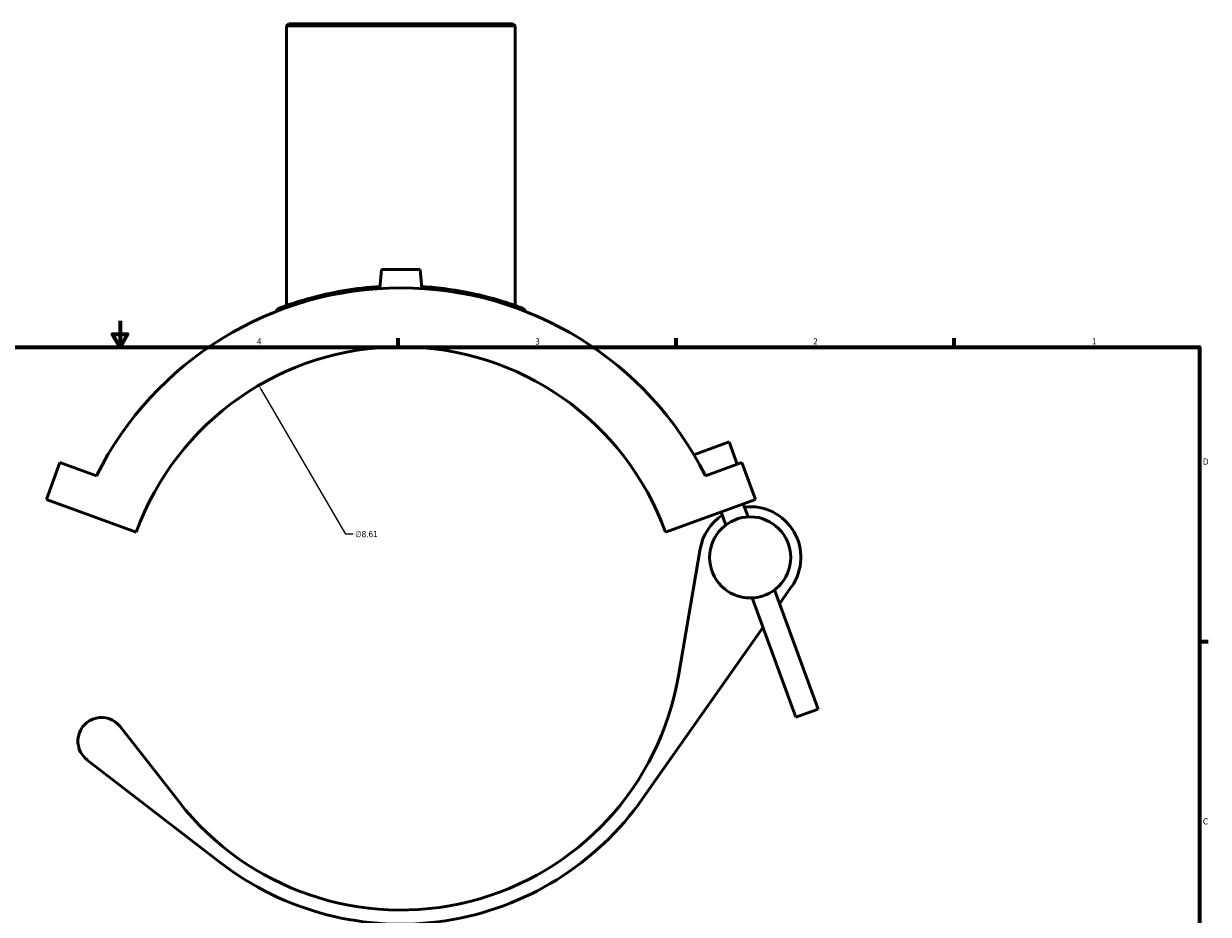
# Model space of a CAD drawing. Header units: inches. Extents: x -0.9 to 56.6, y -1.4 to 51.6.
# Tile 3 of 5: x 15.5 to 33.6, y 12.3 to 25.9. Entities that reach past the tile are written whole.
import ezdxf

# ---------------------------------------------------------------- set-up
doc = ezdxf.new("R2010")
doc.units = ezdxf.units.IN
doc.header["$MEASUREMENT"] = 0
for name, color, linetype, lineweight in [('Border (ANSI)', 7, 'Continuous', 70), ('Dimension (ANSI)', 7, 'Continuous', 25), ('Visible (ANSI)', 7, 'Continuous', 50), ('Visible Narrow (ANSI)', 7, 'Continuous', 35)]:
    doc.layers.add(name, color=color, linetype=linetype, lineweight=lineweight)
doc.styles.add('Note Text (ANSI)', font='tahoma.ttf')
doc.dimstyles.new('Default (ANSI)', dxfattribs={"dimtxt": 0.094488, "dimasz": 0.098425, "dimexe": 0.125, "dimexo": 0.0625, "dimgap": 0.031496, "dimtad": 0, "dimtih": 1, "dimtoh": 1, "dimrnd": 1e-08, "dimzin": 4, "dimdsep": 46, "dimtxsty": 'Note Text (ANSI)', "dimcen": 0.09, "dimdle": 0.393701, "dimclrd": 256, "dimclre": 256, "dimclrt": 5, "dimadec": 0, "dimazin": 1, "dimtfac": 1, "dimtofl": 0, "dimtmove": 0, "dimatfit": 3, "dimfxl": 1, "dimtolj": 1, "dimtzin": 4, "dimlwd": -1, "dimlwe": -1, "dimarcsym": 0})

# ---------------------------------------------------------------- blocks, each defined once
blk = doc.blocks.new('Borders Default Border')
at = {"layer": 'Border (ANSI)'}
for p, q in [((21.25, 21), (21.25, 21.134)), ((25.5, 21), (25.5, 21.134)), ((29.75, 21), (29.75, 21.134)), ((33.5, 16.5), (33.634, 16.5))]:
    blk.add_line(p, q, dxfattribs=at)
at = {"layer": 'Border (ANSI)', "flags": 128}
for points in [[(17, 21.4), (17, 21), (16.885, 21.2), (17.115, 21.2), (17, 21)], [(0.5, 1), (0.5, 21), (33.5, 21), (33.5, 1), (0.5, 1)]]:
    blk.add_lwpolyline(points, dxfattribs=at)
at = {"layer": 'Border (ANSI)', "color": 5, "true_color": 0x0000ff, "char_height": 0.0945, "attachment_point": 7, "style": 'Note Text (ANSI)'}
for s, insert in [('4', (19.092, 21.04)), ('3', (23.346, 21.038)), ('2', (27.596, 21.04)), ('1', (31.854, 21.04)), ('D', (33.553, 19.203)), ('C', (33.552, 13.701))]:
    blk.add_mtext(s, dxfattribs=dict(at, insert=insert))
blk = doc.blocks.new('*D9')
at = {"layer": 'Defpoints', "color": 0, "transparency": 16777216}
for p in [(19.12, 20.415), (23.466, 12.982)]:
    blk.add_point(p, dxfattribs=at)
at = {"layer": 'Dimension (ANSI)', "transparency": 16777216}
for p, q in [((20.452, 18.138), (19.17, 20.33)), ((20.563, 18.138), (20.452, 18.138))]:
    blk.add_line(p, q, dxfattribs=at)
blk.add_solid([(19.184, 20.339), (19.156, 20.322), (19.12, 20.415)], dxfattribs=at)
at = {"layer": 'Dimension (ANSI)', "color": 5, "transparency": 16777216, "insert": (20.595, 18.189), "char_height": 0.0945, "attachment_point": 1, "style": 'Note Text (ANSI)'}
blk.add_mtext('\\A1;∅8.61', dxfattribs=at)

msp = doc.modelspace()

# ---------------------------------------------------------------- linework, layer by layer
at = {"layer": 'Visible (ANSI)'}
for p, q in [((19.582, 25.944), (19.547, 25.909)), ((23.039, 25.909), (19.547, 25.909)), ((19.547, 25.909), (19.547, 21.636)), ((19.582, 25.944), (23.004, 25.944)), ((23.004, 25.944), (23.039, 25.909)), ((23.039, 25.909), (23.039, 21.636)), ((20.998, 22.185), (20.973, 21.896)), ((21.588, 22.185), (20.998, 22.185)), ((21.588, 22.185), (21.614, 21.896)), ((26.31, 19.551), (25.772, 19.355)), ((26.433, 19.211), (26.31, 19.551)), ((15.876, 18.671), (16.082, 19.237)), ((16.082, 19.237), (16.639, 19.034)), ((26.505, 19.237), (25.947, 19.034)), ((26.711, 18.671), (26.505, 19.237)), ((15.876, 18.671), (17.248, 18.171)), ((25.339, 18.171), (26.711, 18.671)), ((26.259, 18.28), (26.186, 18.48)), ((26.599, 18.404), (26.526, 18.604)), ((25.868, 17.915), (25.537, 15.976)), ((27.669, 15.464), (27.004, 17.29)), ((27.082, 17.077), (27.266, 17.34)), ((27.329, 15.341), (26.664, 17.166)), ((24.993, 14.102), (26.828, 16.716)), ((27.669, 15.464), (27.329, 15.341)), ((17.902, 14.046), (17, 15.199)), ((16.495, 14.691), (18.533, 13.119))]:
    msp.add_line(p, q, dxfattribs=at)
msp.add_circle((26.632, 17.785), 0.62, dxfattribs=at)
for centre, radius, start, end in [((21.293, 16.699), 5.207, 26.6465, 153.3535), ((19.477, 21.499), 0.105, 110.7234, 154.9669), ((23.109, 21.499), 0.105, 25.0331, 69.2766), ((21.293, 16.699), 4.305, 20, 160), ((26.632, 17.785), 0.775, 324.9347, 96.5066), ((26.632, 17.785), 0.775, 123.4934, 170.3294), ((21.293, 16.699), 4.305, 218.0333, 350.3294), ((16.716, 14.977), 0.361, 38.0333, 232.3579), ((21.293, 16.699), 4.52, 232.3579, 324.9347)]:
    msp.add_arc(centre, radius, start, end, dxfattribs=at)
for points, knots in [([(20.975, 21.926), (20.787, 21.914), (20.604, 21.893), (20.246, 21.833), (20.075, 21.794), (19.748, 21.706), (19.609, 21.658), (19.47, 21.608), (19.44, 21.597), (19.44, 21.597)], [23.088152, 23.088152, 23.088152, 23.088152, 24.545459, 24.545459, 26.185844, 26.185844, 28.26382, 28.26382, 29.705386, 29.705386, 29.705386, 29.705386]), ([(23.146, 21.597), (23.146, 21.597), (23.123, 21.606), (23.019, 21.643), (22.927, 21.676), (22.684, 21.749), (22.534, 21.789), (22.158, 21.868), (21.922, 21.903), (21.653, 21.923), (21.632, 21.924), (21.611, 21.926)], [14.852702, 14.852702, 14.852702, 14.852702, 16.142037, 16.142037, 17.762623, 17.762623, 19.378825, 19.378825, 21.307914, 21.307914, 21.469962, 21.469962, 21.469962, 21.469962])]:
    msp.add_open_spline(points, degree=3, knots=knots, dxfattribs=at)
at = {"layer": 'Visible Narrow (ANSI)'}
msp.add_arc((23.109, 21.499), 0.105, 27.2453, 67.0645, dxfattribs=at)

# ---------------------------------------------------------------- block references
msp.add_blockref('Borders Default Border', (0, 0))

# ---------------------------------------------------------------- dimensions: what is measured, and where the dimension line sits
at = {"layer": 'Dimension (ANSI)'}
dim = msp.add_diameter_dim_2p(p1=(23.466, 12.982), p2=(19.12, 20.415), dimstyle='Default (ANSI)', override={"dimgap": 0.031496, "dimdec": 2, "dimlfac": 1, "dimtol": 0, "dimlim": 0, "dimtp": 0, "dimtm": 0, "dimtdec": 2}, dxfattribs=at)
dim.commit()
dim.dimension.update_dxf_attribs({"geometry": '*D9', "text_midpoint": (20.764, 18.138), "dimtype": 163})

doc.saveas('drawing.dxf')
